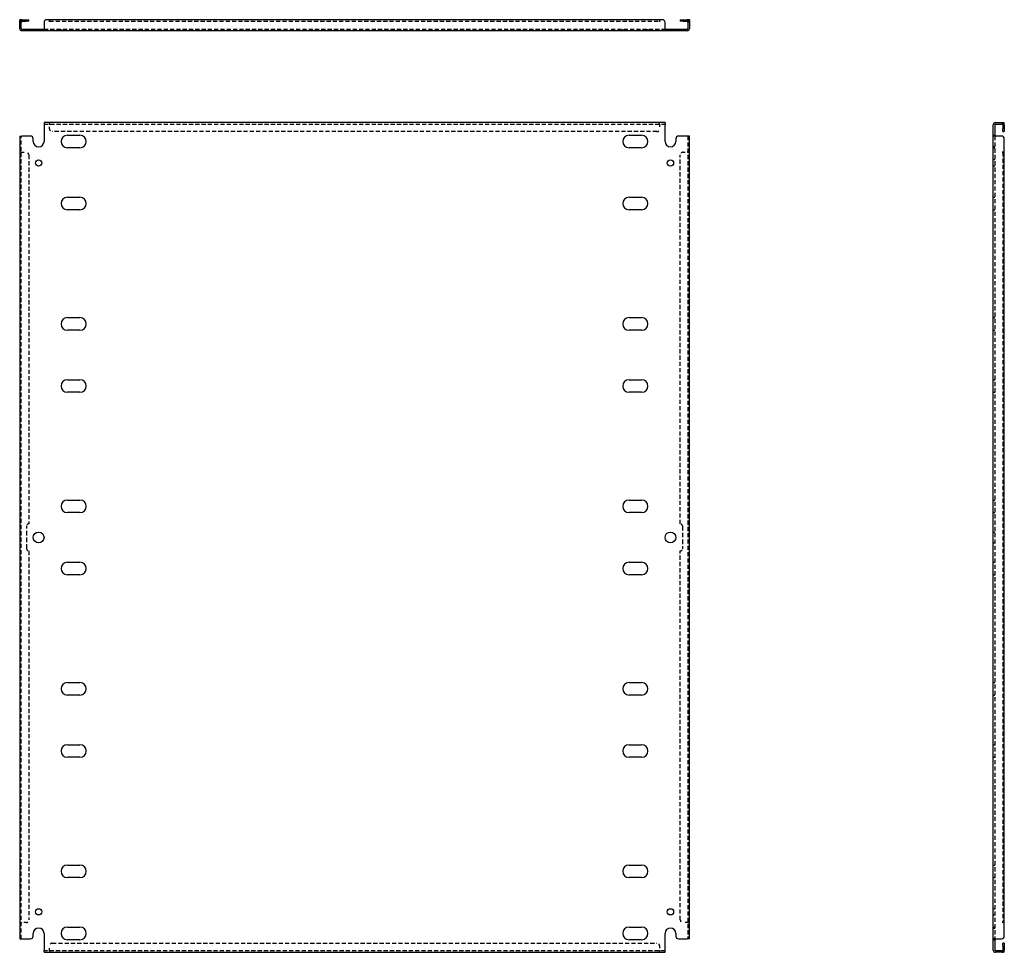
# Model space of a CAD drawing. Header units: inches. Extents: x 12 to 154, y 6 to 82.
# Tile 1 of 2: x 12 to 58, y 6 to 49. Entities that reach past the tile are written whole.
import ezdxf

# ---------------------------------------------------------------- set-up
doc = ezdxf.new("R2010")
doc.units = ezdxf.units.IN
doc.header["$MEASUREMENT"] = 0
doc.linetypes.add('DASHED_SPACE', pattern=[0.2067, 0.1654, -0.0413])
doc.layers.add('Hidden Edges(ANSI)', color=7, linetype='DASHED_SPACE', lineweight=25)
doc.layers.add('Visible Edges(ANSI)', color=7, linetype='Continuous', lineweight=25)

msp = doc.modelspace()

# ---------------------------------------------------------------- linework, layer by layer
at = {"layer": 'Hidden Edges(ANSI)', "ltscale": 0.129419}
for p, q in [((12.3, 48.947), (12.232, 48.947)), ((12.556, 49.046), (12.556, 48.978)), ((42.907, 49.046), (42.907, 48.978)), ((43.164, 48.947), (43.232, 48.947)), ((12.962, 48.534), (12.962, 48.602)), ((13.252, 48.534), (13.252, 48.602)), ((14.151, 48.534), (14.151, 48.602)), ((15.313, 48.534), (15.313, 48.602)), ((40.151, 48.534), (40.151, 48.602)), ((41.313, 48.534), (41.313, 48.602)), ((42.212, 48.602), (42.212, 48.534)), ((42.502, 48.602), (42.502, 48.534)), ((13.606, 44.214), (13.606, 44.282)), ((13.607, 44.214), (13.607, 44.282)), ((41.857, 44.214), (41.857, 44.282)), ((41.857, 44.214), (41.857, 44.282)), ((57.712, 44.214), (57.712, 44.282)), ((57.3, 43.697), (57.368, 43.697)), ((12.3, 42.907), (12.232, 42.907)), ((12.3, 42.907), (12.232, 42.907)), ((43.164, 42.907), (43.232, 42.907)), ((43.164, 42.907), (43.232, 42.907)), ((57.368, 43.157), (57.3, 43.157)), ((57.3, 43.117), (57.368, 43.117)), ((57.368, 42.552), (57.3, 42.552)), ((57.368, 42.262), (57.3, 42.262)), ((57.3, 40.822), (57.368, 40.822)), ((57.3, 40.242), (57.368, 40.242)), ((57.3, 35.247), (57.368, 35.247)), ((57.3, 34.667), (57.368, 34.667)), ((57.3, 32.372), (57.368, 32.372)), ((57.3, 31.792), (57.368, 31.792)), ((57.3, 26.797), (57.368, 26.797)), ((57.3, 26.217), (57.368, 26.217)), ((57.812, 25.694), (57.744, 25.694)), ((57.3, 25.319), (57.368, 25.319)), ((57.3, 24.819), (57.368, 24.819)), ((57.744, 24.444), (57.812, 24.444)), ((57.3, 23.922), (57.368, 23.922)), ((57.3, 23.342), (57.368, 23.342)), ((57.3, 18.347), (57.368, 18.347)), ((57.3, 17.767), (57.368, 17.767)), ((57.3, 15.472), (57.368, 15.472)), ((57.3, 14.892), (57.368, 14.892)), ((57.3, 9.897), (57.368, 9.897)), ((57.3, 9.317), (57.368, 9.317)), ((57.3, 7.877), (57.368, 7.877)), ((57.3, 7.587), (57.368, 7.587)), ((12.3, 7.232), (12.232, 7.232)), ((12.3, 7.232), (12.232, 7.232)), ((43.164, 7.232), (43.232, 7.232)), ((43.164, 7.232), (43.232, 7.232)), ((57.3, 7.022), (57.368, 7.022)), ((57.3, 6.982), (57.368, 6.982)), ((57.3, 6.442), (57.368, 6.442)), ((13.606, 5.925), (13.606, 5.857)), ((13.607, 5.925), (13.607, 5.857)), ((41.857, 5.925), (41.857, 5.857)), ((41.857, 5.925), (41.857, 5.857)), ((57.712, 5.925), (57.712, 5.857))]:
    msp.add_line(p, q, dxfattribs=at)
at = {"layer": 'Hidden Edges(ANSI)', "ltscale": 1.158233}
msp.add_line((13.607, 48.978), (41.857, 48.978), dxfattribs=at)
at = {"layer": 'Hidden Edges(ANSI)', "ltscale": 1.159087}
for p, q in [((13.357, 48.602), (42.107, 48.602)), ((13.357, 44.214), (42.107, 44.214)), ((42.107, 5.925), (13.357, 5.925))]:
    msp.add_line(p, q, dxfattribs=at)
at = {"layer": 'Hidden Edges(ANSI)', "ltscale": 0.092649}
for p, q in [((13.607, 44.214), (13.607, 44.183)), ((41.857, 44.214), (41.857, 44.183)), ((12.3, 42.907), (12.331, 42.907)), ((43.164, 42.907), (43.133, 42.907)), ((12.3, 7.232), (12.331, 7.232)), ((43.164, 7.232), (43.133, 7.232)), ((13.607, 5.925), (13.607, 5.956)), ((41.857, 5.925), (41.857, 5.956))]:
    msp.add_line(p, q, dxfattribs=at)
at = {"layer": 'Hidden Edges(ANSI)', "ltscale": 0.369411}
for p, q in [((13.607, 43.989), (13.607, 44.183)), ((41.857, 44.183), (41.857, 43.989)), ((12.331, 42.907), (12.525, 42.907)), ((42.939, 42.907), (43.133, 42.907)), ((12.525, 7.232), (12.331, 7.232)), ((43.133, 7.232), (42.939, 7.232)), ((13.607, 5.956), (13.607, 6.15)), ((41.857, 6.15), (41.857, 5.956))]:
    msp.add_line(p, q, dxfattribs=at)
at = {"layer": 'Hidden Edges(ANSI)', "ltscale": 1.157795}
for p, q in [((41.732, 43.864), (13.732, 43.864)), ((13.732, 6.275), (41.732, 6.275))]:
    msp.add_line(p, q, dxfattribs=at)
at = {"layer": 'Hidden Edges(ANSI)', "ltscale": 1.160323}
for p, q in [((12.3, 6.482), (12.3, 43.657)), ((43.164, 43.657), (43.164, 6.482)), ((57.368, 43.657), (57.368, 6.482))]:
    msp.add_line(p, q, dxfattribs=at)
at = {"layer": 'Hidden Edges(ANSI)', "ltscale": 1.158343}
msp.add_line((57.744, 42.907), (57.744, 7.232), dxfattribs=at)
at = {"layer": 'Hidden Edges(ANSI)', "ltscale": 1.16434}
for p, q in [((12.65, 42.782), (12.65, 25.694)), ((42.814, 25.694), (42.814, 42.782)), ((12.65, 24.444), (12.65, 7.357)), ((42.814, 7.357), (42.814, 24.444))]:
    msp.add_line(p, q, dxfattribs=at)
at = {"layer": 'Hidden Edges(ANSI)', "ltscale": 1.28568}
for p, q in [((12.556, 24.538), (12.556, 25.601)), ((42.907, 25.601), (42.907, 24.538))]:
    msp.add_line(p, q, dxfattribs=at)
at = {"layer": 'Hidden Edges(ANSI)', "ltscale": 0.236041}
for centre, start, end in [((12.331, 48.947), 108.248, 180), ((43.133, 48.947), 0, 71.752), ((57.713, 44.183), 18.248, 90), ((57.713, 5.956), 270, 341.752)]:
    msp.add_arc(centre, 0.099, start, end, dxfattribs=at)
at = {"layer": 'Hidden Edges(ANSI)', "ltscale": 0.373886}
for centre, start, end in [((13.732, 43.989), 180, 270), ((41.732, 43.989), 270, 0), ((12.525, 42.782), 0, 90), ((42.939, 42.782), 90, 180), ((12.525, 7.357), 270, 0), ((42.939, 7.357), 180, 270), ((13.732, 6.15), 90, 180), ((41.732, 6.15), 0, 90)]:
    msp.add_arc(centre, 0.125, start, end, dxfattribs=at)
at = {"layer": 'Hidden Edges(ANSI)', "ltscale": 0.279642}
for centre, start, end in [((12.65, 25.601), 90, 180), ((42.814, 25.601), 0, 90), ((12.65, 24.538), 180, 270), ((42.814, 24.538), 270, 0)]:
    msp.add_arc(centre, 0.0935, start, end, dxfattribs=at)
at = {"layer": 'Visible Edges(ANSI)'}
for p, q in [((12.232, 48.921), (12.232, 49.046)), ((12.3, 49.046), (12.232, 49.046)), ((12.232, 48.633), (12.232, 48.921)), ((12.3, 49.046), (12.3, 48.921)), ((12.3, 48.633), (12.3, 48.921)), ((12.331, 49.046), (12.525, 49.046)), ((12.331, 48.978), (12.525, 48.978)), ((12.525, 49.046), (12.65, 49.046)), ((12.65, 48.978), (12.525, 48.978)), ((12.65, 48.978), (12.65, 49.046)), ((13.357, 48.921), (13.357, 48.633)), ((13.606, 49.046), (13.482, 49.046)), ((13.606, 48.947), (13.606, 49.046)), ((13.607, 48.947), (13.606, 48.947)), ((41.857, 49.046), (13.607, 49.046)), ((13.607, 49.046), (13.607, 48.947)), ((13.607, 48.947), (13.607, 48.947)), ((41.982, 49.046), (41.857, 49.046)), ((41.857, 49.046), (41.857, 48.947)), ((41.857, 49.046), (41.857, 48.947)), ((41.857, 48.947), (41.857, 48.947)), ((41.857, 48.947), (41.857, 48.947)), ((42.107, 48.633), (42.107, 48.921)), ((42.814, 49.046), (42.939, 49.046)), ((42.814, 49.046), (42.814, 48.978)), ((42.939, 48.978), (42.814, 48.978)), ((42.939, 49.046), (43.133, 49.046)), ((42.939, 48.978), (43.133, 48.978)), ((43.164, 48.921), (43.164, 49.046)), ((43.232, 49.046), (43.164, 49.046)), ((43.164, 48.921), (43.164, 48.633)), ((43.232, 49.046), (43.232, 48.921)), ((43.232, 48.921), (43.232, 48.633)), ((12.331, 48.602), (12.732, 48.602)), ((12.732, 48.534), (12.331, 48.534)), ((12.732, 48.602), (12.857, 48.602)), ((12.857, 48.534), (12.732, 48.534)), ((12.857, 48.534), (12.857, 48.602)), ((12.857, 48.602), (13.357, 48.602)), ((13.357, 48.534), (12.857, 48.534)), ((13.357, 48.633), (13.357, 48.534)), ((42.107, 48.534), (13.357, 48.534)), ((42.107, 48.633), (42.107, 48.534)), ((42.107, 48.602), (42.607, 48.602)), ((42.607, 48.534), (42.107, 48.534)), ((42.607, 48.602), (42.732, 48.602)), ((42.607, 48.602), (42.607, 48.534)), ((42.732, 48.534), (42.607, 48.534)), ((42.732, 48.602), (43.133, 48.602)), ((43.133, 48.534), (42.732, 48.534)), ((42.107, 44.282), (13.357, 44.282)), ((13.357, 44.282), (13.357, 44.183)), ((42.107, 44.282), (42.107, 44.183)), ((57.399, 44.282), (57.687, 44.282)), ((57.399, 44.214), (57.687, 44.214)), ((57.687, 44.282), (57.812, 44.282)), ((57.812, 44.214), (57.687, 44.214)), ((57.812, 44.214), (57.812, 44.282)), ((13.357, 44.183), (13.357, 43.407)), ((42.107, 43.407), (42.107, 44.183)), ((57.3, 43.657), (57.3, 44.183)), ((57.368, 44.183), (57.368, 43.657)), ((57.744, 44.183), (57.744, 43.989)), ((57.744, 43.864), (57.744, 43.989)), ((57.744, 43.864), (57.812, 43.864)), ((57.812, 44.183), (57.812, 43.989)), ((57.812, 43.989), (57.812, 43.864)), ((12.232, 43.657), (12.331, 43.657)), ((12.232, 43.657), (12.232, 6.482)), ((12.732, 43.657), (12.331, 43.657)), ((12.857, 43.407), (12.857, 43.532)), ((14.441, 43.697), (15.023, 43.697)), ((40.441, 43.697), (41.023, 43.697)), ((42.607, 43.532), (42.607, 43.407)), ((43.133, 43.657), (42.732, 43.657)), ((43.232, 43.657), (43.133, 43.657)), ((43.232, 6.482), (43.232, 43.657)), ((57.3, 6.482), (57.3, 43.657)), ((57.399, 43.657), (57.3, 43.657)), ((57.687, 43.657), (57.399, 43.657)), ((57.812, 42.907), (57.812, 43.532)), ((15.023, 43.117), (14.441, 43.117)), ((41.023, 43.117), (40.441, 43.117)), ((57.712, 42.907), (57.712, 42.907)), ((57.712, 42.907), (57.812, 42.907)), ((57.713, 42.907), (57.712, 42.907)), ((57.812, 42.907), (57.713, 42.907)), ((57.812, 7.232), (57.812, 42.907)), ((14.441, 40.822), (15.023, 40.822)), ((40.441, 40.822), (41.023, 40.822)), ((15.023, 40.242), (14.441, 40.242)), ((41.023, 40.242), (40.441, 40.242)), ((14.441, 35.247), (15.023, 35.247)), ((40.441, 35.247), (41.023, 35.247)), ((15.023, 34.667), (14.441, 34.667)), ((41.023, 34.667), (40.441, 34.667)), ((14.441, 32.372), (15.023, 32.372)), ((40.441, 32.372), (41.023, 32.372)), ((15.023, 31.792), (14.441, 31.792)), ((41.023, 31.792), (40.441, 31.792)), ((14.441, 26.797), (15.023, 26.797)), ((40.441, 26.797), (41.023, 26.797)), ((15.023, 26.217), (14.441, 26.217)), ((41.023, 26.217), (40.441, 26.217)), ((14.441, 23.922), (15.023, 23.922)), ((40.441, 23.922), (41.023, 23.922)), ((15.023, 23.342), (14.441, 23.342)), ((41.023, 23.342), (40.441, 23.342)), ((14.441, 18.347), (15.023, 18.347)), ((40.441, 18.347), (41.023, 18.347)), ((15.023, 17.767), (14.441, 17.767)), ((41.023, 17.767), (40.441, 17.767)), ((14.441, 15.472), (15.023, 15.472)), ((40.441, 15.472), (41.023, 15.472)), ((15.023, 14.892), (14.441, 14.892)), ((41.023, 14.892), (40.441, 14.892)), ((14.441, 9.897), (15.023, 9.897)), ((40.441, 9.897), (41.023, 9.897)), ((15.023, 9.317), (14.441, 9.317)), ((41.023, 9.317), (40.441, 9.317)), ((14.441, 7.022), (15.023, 7.022)), ((40.441, 7.022), (41.023, 7.022)), ((57.812, 7.232), (57.712, 7.232)), ((57.712, 7.232), (57.712, 7.232)), ((57.712, 7.232), (57.713, 7.232)), ((57.812, 7.232), (57.713, 7.232)), ((57.812, 6.607), (57.812, 7.232)), ((12.232, 6.482), (12.331, 6.482)), ((12.331, 6.482), (12.732, 6.482)), ((12.857, 6.607), (12.857, 6.732)), ((13.357, 6.732), (13.357, 5.956)), ((15.023, 6.442), (14.441, 6.442)), ((41.023, 6.442), (40.441, 6.442)), ((42.107, 5.956), (42.107, 6.732)), ((42.607, 6.732), (42.607, 6.607)), ((42.732, 6.482), (43.133, 6.482)), ((43.232, 6.482), (43.133, 6.482)), ((57.399, 6.482), (57.3, 6.482)), ((57.3, 5.956), (57.3, 6.482)), ((57.368, 6.482), (57.368, 5.956)), ((57.399, 6.482), (57.687, 6.482)), ((13.357, 5.857), (13.357, 5.956)), ((42.107, 5.857), (42.107, 5.956)), ((57.744, 6.15), (57.744, 6.275)), ((57.812, 6.275), (57.744, 6.275)), ((57.744, 6.15), (57.744, 5.956)), ((57.812, 6.275), (57.812, 6.15)), ((57.812, 6.15), (57.812, 5.956)), ((13.357, 5.857), (42.107, 5.857)), ((57.687, 5.925), (57.399, 5.925)), ((57.687, 5.857), (57.399, 5.857)), ((57.687, 5.925), (57.812, 5.925)), ((57.812, 5.857), (57.687, 5.857)), ((57.812, 5.857), (57.812, 5.925))]:
    msp.add_line(p, q, dxfattribs=at)
for centre, radius in [((13.107, 42.407), 0.145), ((42.357, 42.407), 0.145), ((13.107, 25.069), 0.25), ((42.357, 25.069), 0.25), ((13.107, 7.732), 0.145), ((42.357, 7.732), 0.145)]:
    msp.add_circle(centre, radius, dxfattribs=at)
for centre, radius, start, end in [((12.331, 48.947), 0.099, 90, 108.248), ((12.331, 48.947), 0.031, 90, 180), ((13.482, 48.921), 0.125, 90, 180), ((41.982, 48.921), 0.125, 0, 90), ((43.133, 48.947), 0.099, 71.752, 90), ((43.133, 48.947), 0.031, 0, 90), ((12.331, 48.633), 0.099, 180, 270), ((12.331, 48.633), 0.031, 180, 270), ((43.133, 48.633), 0.099, 270, 0), ((43.133, 48.633), 0.031, 270, 0), ((57.399, 44.183), 0.099, 90, 180), ((57.399, 44.183), 0.031, 90, 180), ((57.713, 44.183), 0.031, 0, 90), ((57.713, 44.183), 0.099, 0, 18.248), ((12.732, 43.532), 0.125, 0, 90), ((13.107, 43.407), 0.25, 180, 0), ((14.441, 43.407), 0.29, 90, 270), ((15.023, 43.407), 0.29, 270, 90), ((40.441, 43.407), 0.29, 90, 270), ((41.023, 43.407), 0.29, 270, 90), ((42.357, 43.407), 0.25, 180, 0), ((42.732, 43.532), 0.125, 90, 180), ((57.687, 43.532), 0.125, 0, 90), ((14.441, 40.532), 0.29, 90, 270), ((15.023, 40.532), 0.29, 270, 90), ((40.441, 40.532), 0.29, 90, 270), ((41.023, 40.532), 0.29, 270, 90), ((14.441, 34.957), 0.29, 90, 270), ((15.023, 34.957), 0.29, 270, 90), ((40.441, 34.957), 0.29, 90, 270), ((41.023, 34.957), 0.29, 270, 90), ((14.441, 32.082), 0.29, 90, 270), ((15.023, 32.082), 0.29, 270, 90), ((40.441, 32.082), 0.29, 90, 270), ((41.023, 32.082), 0.29, 270, 90), ((14.441, 26.507), 0.29, 90, 270), ((15.023, 26.507), 0.29, 270, 90), ((40.441, 26.507), 0.29, 90, 270), ((41.023, 26.507), 0.29, 270, 90), ((14.441, 23.632), 0.29, 90, 270), ((15.023, 23.632), 0.29, 270, 90), ((40.441, 23.632), 0.29, 90, 270), ((41.023, 23.632), 0.29, 270, 90), ((14.441, 18.057), 0.29, 90, 270), ((15.023, 18.057), 0.29, 270, 90), ((40.441, 18.057), 0.29, 90, 270), ((41.023, 18.057), 0.29, 270, 90), ((14.441, 15.182), 0.29, 90, 270), ((15.023, 15.182), 0.29, 270, 90), ((40.441, 15.182), 0.29, 90, 270), ((41.023, 15.182), 0.29, 270, 90), ((14.441, 9.607), 0.29, 90, 270), ((15.023, 9.607), 0.29, 270, 90), ((40.441, 9.607), 0.29, 90, 270), ((41.023, 9.607), 0.29, 270, 90), ((13.107, 6.732), 0.25, 0, 180), ((14.441, 6.732), 0.29, 90, 270), ((15.023, 6.732), 0.29, 270, 90), ((40.441, 6.732), 0.29, 90, 270), ((41.023, 6.732), 0.29, 270, 90), ((42.357, 6.732), 0.25, 0, 180), ((12.732, 6.607), 0.125, 270, 0), ((42.732, 6.607), 0.125, 180, 270), ((57.687, 6.607), 0.125, 270, 0), ((57.399, 5.956), 0.099, 180, 270), ((57.399, 5.956), 0.031, 180, 270), ((57.713, 5.956), 0.031, 270, 0), ((57.713, 5.956), 0.099, 341.752, 0)]:
    msp.add_arc(centre, radius, start, end, dxfattribs=at)

doc.saveas('drawing.dxf')
